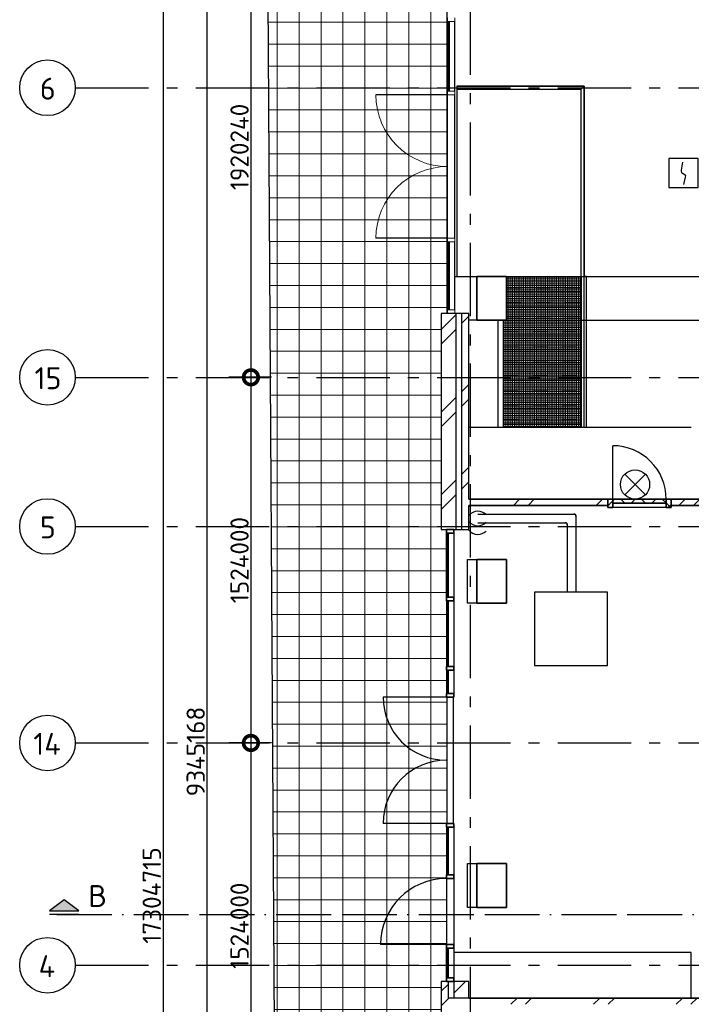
# Model space of a CAD drawing. Header units: millimetres. Extents: x -285236 to 84130, y -470 to 79511.
# Tile 61 of 192: x -47993 to -38808, y 40209 to 53674. Entities that reach past the tile are written whole.
import ezdxf
from ezdxf.enums import TextEntityAlignment as Align

# ---------------------------------------------------------------- set-up
doc = ezdxf.new("R2010")
doc.units = ezdxf.units.MM
for name, pattern in [('NLRS_stramien', [1650, 1000, -250, 150, -250]), ('NLRS_streep-kort', [400, 200, -200]), ('SW_doorsnedelijn', [1950, 750, -150, 0, -150, 750, -150])]:
    doc.linetypes.add(name, pattern=pattern)
doc.layers.add('EL6511--', color=3, linetype='Continuous')
doc.layers.add('XREF', color=254, linetype='Continuous')
doc.styles.add('ISOCPEUR', font='isocpeur.ttf', dxfattribs={"height": 300})
doc.styles.add('ISOCPEUR_1', font='isocpeur.ttf', dxfattribs={"height": 250})
doc.styles.add('STABICAD-018', font='ISOCP.SHX', dxfattribs={"height": 180})
doc.dimstyles.new('NLRS_2_5mm_mm_bol_continuous_swe', dxfattribs={"dimscale": 304.8, "dimtxt": 0.816914, "dimasz": 1.312336, "dimexe": 0.984252, "dimexo": 0.0625, "dimgap": 0.098425, "dimtad": 1, "dimdec": 0, "dimlfac": 304.8, "dimdsep": 46, "dimtxsty": 'ISOCPEUR_1', "dimblk1": 'DOTSMALL', "dimblk2": 'DOTSMALL', "dimsah": 1, "dimcen": 0.09, "dimdle": 0.984252, "dimazin": 0, "dimtfac": 1, "dimtdec": 4, "dimtix": 1, "dimtmove": 0, "dimatfit": 3, "dimfxl": 0.003229, "dimfxlon": 1, "dimtvp": 1, "dimtolj": 1, "dimtzin": 0, "dimarcsym": 2})
pattern_1 = [(45, (-29374, 17038.6), (-565.685, 565.685), []), (45, (-29174, 17038.6), (-565.685, 565.685), [])]
pattern_2 = [(45, (-29374, 17038.6), (-565.685, 565.685), []), (45, (-29174, 17038.6), (-565.685, 565.685), [])]
pattern_3 = [(360, (-29773.96, 17038.63), (3e-13, 300), [])]
pattern_4 = [(45, (-29773.96, 17038.63), (-141.4214, 141.4214), []), (135, (-29773.96, 17038.63), (-141.4214, -141.4214), [])]
pattern_5 = [(180, (-41376.59, 47562.605), (-3e-15, -25), []), (270, (-41376.59, 47562.605), (25, 2e-15), [])]

# ---------------------------------------------------------------- blocks, each defined once
blk = doc.blocks.new('_DotSmall')
at = {"color": 0, "linetype": 'ByBlock', "const_width": 0.5}
blk.add_lwpolyline([(-0.0625, 0, 1), (0.0625, 0, 1)], format="xyb", close=True, dxfattribs=at)
blk = doc.blocks.new('*D40')
at = {"layer": 'Defpoints', "color": 0, "lineweight": 100, "transparency": 16777216}
for p in [(-44531, 55083), (-44831, 48783), (-44531, 48783)]:
    blk.add_point(p, dxfattribs=at)
at = {"layer": 'XREF', "color": 0, "lineweight": -2, "transparency": 16777216}
for p, q in [((-44831, 55383), (-44831, 48483)), ((-44551, 55083), (-45131, 55083)), ((-44551, 48783), (-45131, 48783))]:
    blk.add_line(p, q, dxfattribs=at)
at = {"layer": 'XREF', "color": 0, "lineweight": -2, "transparency": 16777216, "xscale": 400, "yscale": 400, "zscale": 400}
for p, rotation in [((-44831, 55083), 90), ((-44831, 48783), 270)]:
    blk.add_blockref('_DotSmall', p, dxfattribs=dict(at, rotation=rotation))
at = {"layer": 'XREF', "color": 0, "transparency": 16777216, "insert": (-44986, 51933), "char_height": 250, "width": 850.41, "attachment_point": 5, "rotation": 90, "style": 'ISOCPEUR_1'}
blk.add_mtext('\\A1;1920240', dxfattribs=at)
blk = doc.blocks.new('*D41')
at = {"layer": 'Defpoints', "color": 0, "lineweight": 100, "transparency": 16777216}
for p in [(-44531, 48783), (-44831, 43783), (-44531, 43783)]:
    blk.add_point(p, dxfattribs=at)
at = {"layer": 'XREF', "color": 0, "lineweight": -2, "transparency": 16777216}
for p, q in [((-44831, 49083), (-44831, 43483)), ((-44551, 48783), (-45131, 48783)), ((-44551, 43783), (-45131, 43783))]:
    blk.add_line(p, q, dxfattribs=at)
at = {"layer": 'XREF', "color": 0, "lineweight": -2, "transparency": 16777216, "xscale": 400, "yscale": 400, "zscale": 400}
for p, rotation in [((-44831, 48783), 90), ((-44831, 43783), 270)]:
    blk.add_blockref('_DotSmall', p, dxfattribs=dict(at, rotation=rotation))
at = {"layer": 'XREF', "color": 0, "transparency": 16777216, "insert": (-44986, 46283), "char_height": 250, "width": 850.41, "attachment_point": 5, "rotation": 90, "style": 'ISOCPEUR_1'}
blk.add_mtext('\\A1;1524000', dxfattribs=at)
blk = doc.blocks.new('*D42')
at = {"layer": 'Defpoints', "color": 0, "lineweight": 100, "transparency": 16777216}
for p in [(-44531, 43783), (-44831, 38783), (-44531, 38783)]:
    blk.add_point(p, dxfattribs=at)
at = {"layer": 'XREF', "color": 0, "lineweight": -2, "transparency": 16777216}
for p, q in [((-44831, 44083), (-44831, 38483)), ((-44551, 43783), (-45131, 43783)), ((-44551, 38783), (-45131, 38783))]:
    blk.add_line(p, q, dxfattribs=at)
at = {"layer": 'XREF', "color": 0, "lineweight": -2, "transparency": 16777216, "xscale": 400, "yscale": 400, "zscale": 400}
for p, rotation in [((-44831, 43783), 90), ((-44831, 38783), 270)]:
    blk.add_blockref('_DotSmall', p, dxfattribs=dict(at, rotation=rotation))
at = {"layer": 'XREF', "color": 0, "transparency": 16777216, "insert": (-44986, 41283), "char_height": 250, "width": 850.41, "attachment_point": 5, "rotation": 90, "style": 'ISOCPEUR_1'}
blk.add_mtext('\\A1;1524000', dxfattribs=at)
blk = doc.blocks.new('*D114')
at = {"layer": 'Defpoints', "color": 0, "lineweight": 100, "transparency": 16777216}
for p in [(-45431, 58996), (-45131, 58996), (-45131, 28336)]:
    blk.add_point(p, dxfattribs=at)
at = {"layer": 'XREF', "color": 0, "lineweight": -2, "transparency": 16777216}
for p, q in [((-45431, 28036), (-45431, 59296)), ((-45151, 58996), (-45731, 58996)), ((-45151, 28336), (-45731, 28336))]:
    blk.add_line(p, q, dxfattribs=at)
at = {"layer": 'XREF', "color": 0, "lineweight": -2, "transparency": 16777216, "xscale": 400, "yscale": 400, "zscale": 400}
for p, rotation in [((-45431, 58996), 90), ((-45431, 28336), 270)]:
    blk.add_blockref('_DotSmall', p, dxfattribs=dict(at, rotation=rotation))
at = {"layer": 'XREF', "color": 0, "transparency": 16777216, "insert": (-45586, 43666), "char_height": 250, "width": 1063.02, "attachment_point": 5, "rotation": 90, "style": 'ISOCPEUR_1'}
blk.add_mtext('\\A1;9345168', dxfattribs=at)
blk = doc.blocks.new('*D117')
at = {"layer": 'Defpoints', "color": 0, "lineweight": 100, "transparency": 16777216}
for p in [(-45731, 70083), (-46031, 13309), (-45731, 13309)]:
    blk.add_point(p, dxfattribs=at)
at = {"layer": 'XREF', "color": 0, "lineweight": -2, "transparency": 16777216}
for p, q in [((-46031, 70383), (-46031, 13009)), ((-45751, 70083), (-46331, 70083)), ((-45751, 13309), (-46331, 13309))]:
    blk.add_line(p, q, dxfattribs=at)
at = {"layer": 'XREF', "color": 0, "lineweight": -2, "transparency": 16777216, "xscale": 400, "yscale": 400, "zscale": 400}
for p, rotation in [((-46031, 70083), 90), ((-46031, 13309), 270)]:
    blk.add_blockref('_DotSmall', p, dxfattribs=dict(at, rotation=rotation))
at = {"layer": 'XREF', "color": 0, "transparency": 16777216, "insert": (-46186, 41696), "char_height": 250, "width": 1091.75, "attachment_point": 5, "rotation": 90, "style": 'ISOCPEUR_1'}
blk.add_mtext('\\A1;17304715', dxfattribs=at)
blk = doc.blocks.new('VB653ORM')
at = {"color": 0, "linetype": 'Continuous'}
for p, q in [((-2, 2), (-2, -2)), ((2, 2), (-2, 2)), ((2, -2), (2, 2)), ((-2, -2), (2, -2))]:
    blk.add_line(p, q, dxfattribs=at)
blk.add_lwpolyline([(-0.12, 1.47), (-0.34, 0.38, 0.399092), (-0.04, -0.09, -0.403068), (0.25, -0.56), (0.02, -1.6)], format="xyb", dxfattribs=at)
at = {"color": 0, "linetype": 'Continuous', "style": 'STABICAD-018'}
for tag, p in [('CODING1', (-1.22, 12.19)), ('CODING2', (-0.95, 9.73)), ('ARTICLECODE', (0.78, 6.96)), ('FIREPROTECTION_PANEL', (0.78, 4.65)), ('FIREPROTECTION_ZONE', (0.05, 2.88)), ('FIREPROTECTION_HARDWARENUMBER', (5.42, -4.4))]:
    blk.add_attdef(tag, text='', height=1.8, dxfattribs=at).set_placement(p, align=Align.MIDDLE)
blk.add_attdef('TEXT1', (3.46, -3.38), '', height=1.8, dxfattribs=at)
blk = doc.blocks.new('VB654NVI')
at = {"color": 0, "linetype": 'Continuous'}
for p, q in [((-1.41, 1.59), (1.41, 4.41)), ((-1.41, 4.41), (1.41, 1.59))]:
    blk.add_line(p, q, dxfattribs=at)
blk.add_circle((0, 3), 2, dxfattribs=at)
at = {"color": 0, "linetype": 'Continuous', "style": 'STABICAD-018'}
for tag, p in [('ARTICLECODE', (-2.66, 12.86)), ('FIREPROTECTION_PANEL', (0, 9.85)), ('CODING', (0, 7))]:
    blk.add_attdef(tag, text='', height=1.8, dxfattribs=at).set_placement(p, align=Align.MIDDLE)

msp = doc.modelspace()

# ---------------------------------------------------------------- hatches: boundary and pattern name
at = {"layer": 'XREF', "lineweight": 9}
h = msp.add_hatch(dxfattribs=at)
h.set_pattern_fill('FP_241', color=256, style=0, pattern_type=2)
h.set_pattern_definition([(359.99986, (-29774.88, 17038.62), (3e-06, 300), []), (90, (-29774.88, 17038.62), (-299.939, 0.0007), [])])
h.paths.add_polyline_path([(-44487.2128, 36209.7464), (-42183.0601, 58695.8476), (-42243.5363, 58695.8476), (-42243.5363, 58869.84), (-44600.2093, 55200.7279), (-44498.8791, 38170.4671)])
h.paths.add_polyline_path([(-42162.6016, 58995.8476), (-42152.3191, 58995.8476), (-42150.3673, 59014.8952)])
h = msp.add_hatch(dxfattribs=at)
h.set_pattern_fill('FP_246', color=256, style=0, pattern_type=2)
h.set_pattern_definition([(0, (-29775.35, 17038.63), (0, 300), []), (90, (-29775.35, 17038.63), (-299.931, 2e-14), [])])
h.paths.add_polyline_path([(-42243.5363, 28649.7766), (-42243.5363, 28715.8476), (-42157.8265, 28715.8476), (-42157.8265, 37715.8476), (-42230.3673, 37715.8476), (-42230.3673, 40522.1537), (-42157.8265, 40522.1537), (-42157.8265, 42682.6918), (-42150.3673, 42682.6918), (-42150.3673, 44410.3898), (-42157.8265, 44410.3898), (-42157.8265, 46702.2959), (-42230.3673, 46702.2959), (-42230.3673, 49656.9119), (-42150.3673, 49656.9119), (-42150.3673, 58695.8476), (-42183.0601, 58695.8476), (-44487.2128, 36209.7464), (-42263.1451, 28715.8476)])
h.paths.add_polyline_path([(-42152.3191, 58995.8476), (-42150.3673, 58995.8476), (-42150.3673, 59014.8952)])
h = msp.add_hatch(dxfattribs=at)
h.set_pattern_fill('FP_335', color=256, angle=-90, style=0, pattern_type=2)
h.set_pattern_definition([(360, (-29773.96, 17038.63), (6e-13, 300), [])])
h.paths.add_polyline_path([(-42128.4446, 52694.4042), (-42115.9446, 52694.4042), (-42115.9446, 53648.7307), (-42128.4446, 53648.7307), (-42128.4446, 52763.8742)])
h = msp.add_hatch(dxfattribs=at)
h.set_pattern_fill('FP_336', color=256, angle=-90, style=0, pattern_type=2)
h.set_pattern_definition([(360, (-29773.96, 17038.63), (6e-13, 300), [])])
h.paths.add_polyline_path([(-42115.9446, 49706.9119), (-42115.9446, 50635.7509), (-42128.4446, 50635.7509), (-42128.4446, 49706.9119)])
h = msp.add_hatch(dxfattribs=at)
h.set_pattern_fill('FP_330', color=256, style=0, pattern_type=2)
h.set_pattern_definition(pattern_5)
h.paths.add_polyline_path([(-41337.6426, 49962.6047), (-40318.0913, 49962.6047), (-40318.0913, 50162.6047), (-41337.6426, 50162.6047)])
h = msp.add_hatch(dxfattribs=at)
h.set_pattern_fill('FP_330', color=256, style=0, pattern_type=2)
h.set_pattern_definition(pattern_5)
h.paths.add_polyline_path([(-40318.0913, 49762.6047), (-40318.0913, 49962.6047), (-41337.6426, 49962.6047), (-41337.6426, 49762.6047), (-40618.1795, 49762.6047)])
h = msp.add_hatch(dxfattribs=at)
h.set_pattern_fill('FP_330', color=256, style=0, pattern_type=2)
h.set_pattern_definition(pattern_5)
h.paths.add_polyline_path([(-41035.6667, 49562.6047), (-40318.0913, 49562.6047), (-40318.0913, 49762.6047), (-41337.6426, 49762.6047), (-41337.6426, 49562.6047)])
h = msp.add_hatch(dxfattribs=at)
h.set_pattern_fill('FP_6', color=256, angle=45, style=0, pattern_type=2)
h.set_pattern_definition(pattern_2)
h.paths.add_polyline_path([(-42150.3673, 46702.2959), (-42030.3673, 46702.2959), (-42030.3673, 49656.9119), (-42230.3673, 49656.9119), (-42230.3673, 46702.2959)])
h = msp.add_hatch(dxfattribs=at)
h.set_pattern_fill('FP_6', color=256, angle=45, style=0, pattern_type=2)
h.set_pattern_definition(pattern_2)
h.paths.add_polyline_path([(-41914.6377, 46702.2959), (-41850.3673, 46702.2959), (-41850.3673, 49656.9119), (-41950.3673, 49656.9119), (-41950.3673, 46702.2959)])
h = msp.add_hatch(dxfattribs=at)
h.set_pattern_fill('FP_330', color=256, style=0, pattern_type=2)
h.set_pattern_definition(pattern_5)
h.paths.add_polyline_path([(-40318.0913, 49362.6047), (-40318.0913, 49562.6047), (-41376.5913, 49562.6047), (-41376.5913, 49362.6047), (-40618.1795, 49362.6047)])
h = msp.add_hatch(dxfattribs=at)
h.set_pattern_fill('FP_330', color=256, style=0, pattern_type=2)
h.set_pattern_definition(pattern_5)
h.paths.add_polyline_path([(-40618.1795, 49162.6047), (-40318.0913, 49162.6047), (-40318.0913, 49362.6047), (-41376.5913, 49362.6047), (-41376.5913, 49162.6047), (-41035.6667, 49162.6047)])
h = msp.add_hatch(dxfattribs=at)
h.set_pattern_fill('FP_330', color=256, style=0, pattern_type=2)
h.set_pattern_definition(pattern_5)
h.paths.add_polyline_path([(-41035.6667, 48962.6047), (-40318.0913, 48962.6047), (-40318.0913, 49162.6047), (-41376.5913, 49162.6047), (-41376.5913, 48962.6047), (-41337.6426, 48962.6047)])
h = msp.add_hatch(dxfattribs=at)
h.set_pattern_fill('FP_330', color=256, style=0, pattern_type=2)
h.set_pattern_definition(pattern_5)
h.paths.add_polyline_path([(-40318.0913, 48762.6047), (-40318.0913, 48962.6047), (-41376.5913, 48962.6047), (-41376.5913, 48762.6047), (-40618.1795, 48762.6047)])
h = msp.add_hatch(dxfattribs=at)
h.set_pattern_fill('FP_330', color=256, style=0, pattern_type=2)
h.set_pattern_definition(pattern_5)
h.paths.add_polyline_path([(-41035.6667, 48562.6047), (-40318.0913, 48562.6047), (-40318.0913, 48762.6047), (-41376.5913, 48762.6047), (-41376.5913, 48562.6047)])
h = msp.add_hatch(dxfattribs=at)
h.set_pattern_fill('FP_330', color=256, style=0, pattern_type=2)
h.set_pattern_definition(pattern_5)
h.paths.add_polyline_path([(-40618.1795, 48362.6047), (-40318.0913, 48362.6047), (-40318.0913, 48562.6047), (-41376.5913, 48562.6047), (-41376.5913, 48362.6047), (-41035.6667, 48362.6047)])
h = msp.add_hatch(dxfattribs=at)
h.set_pattern_fill('FP_330', color=256, style=0, pattern_type=2)
h.set_pattern_definition(pattern_5)
h.paths.add_polyline_path([(-40618.1795, 48162.6047), (-40318.0913, 48162.6047), (-40318.0913, 48362.6047), (-41376.5913, 48362.6047), (-41376.5913, 48162.6047), (-41035.6667, 48162.6047)])
h = msp.add_hatch(dxfattribs=at)
h.set_pattern_fill('FP_330', color=256, style=0, pattern_type=2)
h.set_pattern_definition(pattern_5)
h.paths.add_polyline_path([(-41035.6667, 48096.4886), (-40318.0913, 48096.4886), (-40318.0913, 48162.6047), (-41376.5913, 48162.6047), (-41376.5913, 48096.4886)])
h = msp.add_hatch(dxfattribs=at)
h.set_pattern_fill('FP_7', color=256, angle=45, style=0, pattern_type=2)
h.set_pattern_definition(pattern_1)
h.paths.add_polyline_path([(-38853.7327, 47032.1274), (-34558.3636, 47032.1274), (-34558.3636, 47117.1274), (-39085.3673, 47117.1274), (-39085.3673, 47032.1274), (-38948.2307, 47032.1274)])
h.paths.add_polyline_path([(-41035.6667, 47032.1274), (-39950.3673, 47032.1274), (-39950.3673, 47117.1274), (-41850.3673, 47117.1274), (-41850.3673, 47032.1274), (-41625.2724, 47032.1274)])
h = msp.add_hatch(dxfattribs=at)
h.set_pattern_fill('FP_329', color=256, angle=180, style=0, pattern_type=2)
h.set_pattern_definition(pattern_4)
h.paths.add_polyline_path([(-39085.3673, 47003.1274), (-39085.3673, 47117.1274), (-39152.3673, 47117.1274), (-39152.3673, 47003.1274)])
h.paths.add_polyline_path([(-39883.3673, 47003.1274), (-39883.3673, 47117.1274), (-39950.3673, 47117.1274), (-39950.3673, 47003.1274)])
h = msp.add_hatch(dxfattribs=at)
h.set_pattern_fill('FP_329', color=256, angle=180, style=0, pattern_type=2)
h.set_pattern_definition(pattern_4)
h.paths.add_polyline_path([(-39152.3673, 47063.1274), (-39152.3673, 47117.1274), (-39883.3673, 47117.1274), (-39883.3673, 47063.1274), (-39365.7179, 47063.1274)])
h = msp.add_hatch(dxfattribs=at)
h.set_pattern_fill('FP_237', color=256, angle=90, style=0, pattern_type=2)
h.set_pattern_definition(pattern_3)
h.paths.add_polyline_path([(-42132.8765, 45777.2959), (-42132.8765, 46652.2959), (-42145.3765, 46652.2959), (-42145.3765, 45777.2959)])
h = msp.add_hatch(dxfattribs=at)
h.set_pattern_fill('FP_235', color=256, angle=90, style=0, pattern_type=2)
h.set_pattern_definition([(360, (-29773.96, 17038.63), (3e-13, 300), [])])
h.paths.add_polyline_path([(-42145.3765, 44827.2959), (-42132.8765, 44827.2959), (-42132.8765, 45727.2959), (-42145.3765, 45727.2959), (-42145.3765, 45692.6047)])
h = msp.add_hatch(dxfattribs=at)
h.set_pattern_fill('FP_238', color=256, angle=90, style=0, pattern_type=2)
h.set_pattern_definition(pattern_3)
h.paths.add_polyline_path([(-42132.8765, 44460.3898), (-42132.8765, 44777.2959), (-42145.3765, 44777.2959), (-42145.3765, 44460.3898)])
h = msp.add_hatch(dxfattribs=at)
h.set_pattern_fill('FP_234', color=256, angle=90, style=0, pattern_type=2)
h.set_pattern_definition(pattern_3)
h.paths.add_polyline_path([(-42132.8765, 41977.2959), (-42132.8765, 42632.6918), (-42145.3765, 42632.6918), (-42145.3765, 41977.2959)])
at = {"layer": 'XREF'}
msp.add_hatch(color=256, dxfattribs=at).paths.add_polyline_path([(-47183.8847, 41486.7758), (-47583.8847, 41486.7758), (-47383.8847, 41636.7758)])
at = {"layer": 'XREF', "lineweight": 9}
h = msp.add_hatch(dxfattribs=at)
h.set_pattern_fill('FP_236', color=256, angle=90, style=0, pattern_type=2)
h.set_pattern_definition([(360, (-29773.96, 17038.63), (3e-13, 300), [])])
h.paths.add_polyline_path([(-42132.8765, 40572.1537), (-42132.8765, 40977.2959), (-42145.3765, 40977.2959), (-42145.3765, 40572.1537)])
h = msp.add_hatch(dxfattribs=at)
h.set_pattern_fill('FP_6', color=256, angle=45, style=0, pattern_type=2)
h.set_pattern_definition(pattern_1)
h.paths.add_polyline_path([(-42130.3673, 37715.8476), (-42130.3673, 40522.1537), (-42230.3673, 40522.1537), (-42230.3673, 37715.8476), (-42150.3673, 37715.8476)])
h = msp.add_hatch(dxfattribs=at)
h.set_pattern_fill('FP_6', color=256, angle=45, style=0, pattern_type=2)
h.set_pattern_definition(pattern_1)
h.paths.add_polyline_path([(-41850.3673, 37715.8476), (-41850.3673, 40208.5731), (-42050.3673, 40208.5731), (-42050.3673, 37715.8476)])
h.paths.add_polyline_path([(-41850.3673, 40293.5731), (-41850.3673, 40522.1537), (-42050.3673, 40522.1537), (-42050.3673, 40293.5731)])
h = msp.add_hatch(dxfattribs=at)
h.set_pattern_fill('FP_7', color=256, angle=45, style=0, pattern_type=2)
h.set_pattern_definition(pattern_1)
h.paths.add_polyline_path([(-42065.1682, 40208.5731), (-34643.3636, 40208.5731), (-34643.3636, 40293.5731), (-42130.3673, 40293.5731), (-42130.3673, 40208.5731)])

# ---------------------------------------------------------------- linework, layer by layer
at = {"layer": 'XREF', "linetype": 'NLRS_stramien'}
for p, q in [((-41829.2732, 8370.0218), (-41829.2732, 77962.7572)), ((-47232.6128, 52742.6047), (64223.889, 52742.6047)), ((-47232.6128, 48782.6047), (64223.889, 48782.6047)), ((-47232.6128, 46742.6047), (64223.889, 46742.6047)), ((-47232.6128, 43782.6047), (64223.889, 43782.6047)), ((-47232.6128, 40742.6047), (64223.889, 40742.6047))]:
    msp.add_line(p, q, dxfattribs=at)
at = {"layer": 'XREF'}
for p, q in [((-42150.3673, 58695.8476), (-42150.3673, 49656.9119)), ((-44487.2128, 36209.7464), (-44600.2093, 55200.7279)), ((-42140.8946, 52694.4042), (-42140.8946, 53648.7307)), ((-42040.8946, 52694.4042), (-42040.8946, 53648.7307)), ((-40275.6913, 52763.8047), (-42015.8946, 52763.8047)), ((-42015.8946, 52763.8047), (-42015.8946, 52721.4047)), ((-42015.8946, 52763.8047), (-40275.6913, 52763.8047)), ((-42015.8946, 52721.4047), (-40318.0913, 52721.4047)), ((-42015.8946, 52721.4047), (-40318.0913, 52721.4047)), ((-40318.0913, 52721.4047), (-40318.0913, 50162.6047)), ((-40318.0913, 52721.4047), (-40318.0913, 50162.6047)), ((-40275.6913, 50162.6047), (-40275.6913, 52763.8047)), ((-40275.6913, 52763.8047), (-40275.6913, 50162.6047)), ((-42141.6946, 52644.4042), (-43121.0213, 52644.4042)), ((-42140.8946, 51665.0777), (-42140.8946, 52644.4042)), ((-42040.8946, 51665.0777), (-42040.8946, 52644.4042)), ((-42140.8946, 50685.7509), (-42140.8946, 51665.0777)), ((-42040.8946, 50685.7509), (-42040.8946, 51665.0777)), ((-42141.6946, 50685.7509), (-43121.0213, 50685.7509)), ((-42140.8946, 49706.9119), (-42140.8946, 50635.7509)), ((-42040.8946, 49706.9119), (-42040.8946, 50635.7509)), ((-42150.3673, 50162.6047), (-42140.8946, 50162.6047)), ((-42040.8946, 50162.6047), (-42015.8946, 50162.6047)), ((-41870.4035, 50162.6047), (-41739.1705, 50162.6047)), ((-41350.3673, 50162.6047), (-29582.1304, 50162.6047)), ((-41337.6426, 50162.6047), (-40318.0913, 50162.6047)), ((-40318.0913, 49962.6047), (-40318.0913, 50162.6047)), ((-40318.0913, 50162.6047), (-40311.882, 50162.6047)), ((-40313.8913, 50162.6047), (-40313.8913, 48096.4886)), ((-40313.8913, 48096.4886), (-40313.8913, 50162.6047)), ((-40243.0913, 50162.6047), (-40271.4913, 50162.6047)), ((-40271.4913, 48096.4886), (-40271.4913, 50162.6047)), ((-40271.4913, 48096.4886), (-40271.4913, 50162.6047)), ((-40243.0913, 48096.4886), (-40243.0913, 50162.6047)), ((-41337.6426, 49962.6047), (-40318.0913, 49962.6047)), ((-40318.0913, 49762.6047), (-40318.0913, 49962.6047)), ((-41337.6426, 49762.6047), (-40318.0913, 49762.6047)), ((-40318.0913, 49562.6047), (-40318.0913, 49762.6047)), ((-41850.3673, 49656.9119), (-42230.3673, 49656.9119)), ((-42230.3673, 49656.9119), (-42230.3673, 46702.2959)), ((-41850.3673, 47117.1274), (-41850.3673, 49656.9119)), ((-41739.1705, 49562.6047), (-41850.3673, 49562.6047)), ((-41451.5913, 48096.4886), (-41451.5913, 49562.6047)), ((-41376.5913, 49362.6047), (-41376.5913, 49562.6047)), ((-41350.3673, 49562.6047), (-29552.1304, 49562.6047)), ((-41337.6426, 49562.6047), (-40318.0913, 49562.6047)), ((-40318.0913, 49362.6047), (-40318.0913, 49562.6047)), ((-41376.5913, 49162.6047), (-41376.5913, 49362.6047)), ((-41376.5913, 49362.6047), (-40318.0913, 49362.6047)), ((-40318.0913, 49162.6047), (-40318.0913, 49362.6047)), ((-41376.5913, 48962.6047), (-41376.5913, 49162.6047)), ((-41376.5913, 49162.6047), (-40318.0913, 49162.6047)), ((-40318.0913, 48962.6047), (-40318.0913, 49162.6047)), ((-41376.5913, 48762.6047), (-41376.5913, 48962.6047)), ((-41376.5913, 48962.6047), (-40318.0913, 48962.6047)), ((-40318.0913, 48762.6047), (-40318.0913, 48962.6047)), ((-41376.5913, 48562.6047), (-41376.5913, 48762.6047)), ((-41376.5913, 48762.6047), (-40318.0913, 48762.6047)), ((-40318.0913, 48562.6047), (-40318.0913, 48762.6047)), ((-41376.5913, 48362.6047), (-41376.5913, 48562.6047)), ((-41376.5913, 48562.6047), (-40318.0913, 48562.6047)), ((-40318.0913, 48362.6047), (-40318.0913, 48562.6047)), ((-41376.5913, 48162.6047), (-41376.5913, 48362.6047)), ((-41376.5913, 48362.6047), (-40318.0913, 48362.6047)), ((-40318.0913, 48162.6047), (-40318.0913, 48362.6047)), ((-38808.3636, 48096.4886), (-41850.3673, 48096.4886)), ((-41376.5913, 48096.4886), (-41376.5913, 48162.6047)), ((-41376.5913, 48162.6047), (-40318.0913, 48162.6047)), ((-40318.0913, 48096.4886), (-40318.0913, 48162.6047)), ((-39883.3673, 47117.1274), (-39883.3673, 47848.1274)), ((-41850.3673, 46702.2959), (-41850.3673, 47032.1274)), ((-39152.3673, 47003.1274), (-39883.3673, 47003.1274)), ((-41727.1549, 46912.6525), (-41568.4049, 46912.6525)), ((-41709.6924, 46912.6525), (-40403.6298, 46912.6525)), ((-40403.6298, 46903.7625), (-40403.6298, 46921.5425)), ((-40395.0573, 46895.19), (-40377.2773, 46895.19)), ((-40386.1673, 46895.19), (-40386.1673, 45842.6047)), ((-41727.1549, 46792.6525), (-41568.4049, 46792.6525)), ((-41709.6924, 46792.6525), (-40523.6298, 46792.6525)), ((-40523.6298, 46783.7625), (-40523.6298, 46801.5425)), ((-40515.0573, 46775.19), (-40497.2773, 46775.19)), ((-40506.1673, 46775.19), (-40506.1673, 45842.6047)), ((-42230.3673, 46702.2959), (-41850.3673, 46702.2959)), ((-42157.8265, 45777.2959), (-42157.8265, 46652.2959)), ((-42057.8265, 46652.2959), (-42057.8265, 45777.2959)), ((-41870.6412, 46292.6047), (-41739.1705, 46292.6047)), ((-41870.4035, 45692.6047), (-41870.4035, 46292.6047)), ((-39952.6376, 45842.6047), (-40952.6376, 45842.6047)), ((-40952.6376, 45842.6047), (-40952.6376, 44842.6047)), ((-39952.6376, 44842.6047), (-39952.6376, 45842.6047)), ((-42157.8265, 45727.2959), (-42157.8265, 44827.2959)), ((-42057.8265, 45727.2959), (-42057.8265, 44827.2959)), ((-41739.1705, 45692.6047), (-41870.4035, 45692.6047)), ((-40952.6376, 44842.6047), (-39952.6376, 44842.6047)), ((-42157.8265, 44777.2959), (-42157.8265, 44460.3898)), ((-42057.8265, 44777.2959), (-42057.8265, 44460.3898)), ((-42158.6265, 44410.3898), (-43022.4755, 44410.3898)), ((-42150.3673, 44410.3898), (-42150.3673, 42682.6918)), ((-42065.1682, 44410.3898), (-42065.1682, 42682.6918)), ((-42158.6265, 42682.6918), (-43022.4755, 42682.6918)), ((-42157.8265, 42632.6918), (-42157.8265, 41977.2959)), ((-42057.8265, 42632.6918), (-42057.8265, 41977.2959)), ((-41870.4035, 41532.6047), (-41870.4035, 42132.6047)), ((-41870.4035, 42132.6047), (-41739.1705, 42132.6047)), ((-42157.8265, 41927.2959), (-42157.8265, 41027.2959)), ((-42057.8265, 41927.2959), (-42057.8265, 41027.2959)), ((-47383.8847, 41636.7758), (-47583.8847, 41486.7758)), ((-47183.8847, 41486.7758), (-47383.8847, 41636.7758)), ((-47583.8847, 41486.7758), (-47183.8847, 41486.7758)), ((-41739.1705, 41532.6047), (-41870.4035, 41532.6047)), ((-47183.8847, 41436.7758), (-47583.8847, 41436.7758)), ((-42158.6265, 41027.2959), (-43058.6265, 41027.2959)), ((-42157.8265, 40572.1537), (-42157.8265, 40977.2959)), ((-42057.8265, 40977.2959), (-42057.8265, 40572.1537)), ((-42230.3673, 40522.1537), (-42230.3673, 37715.8476)), ((-41850.3673, 40522.1537), (-42230.3673, 40522.1537)), ((-41850.3673, 40293.5731), (-41850.3673, 40522.1537))]:
    msp.add_line(p, q, dxfattribs=at)
at = {"layer": 'XREF', "lineweight": 18, "extrusion": (0, 0, -1)}
for p, q in [((-42140.8946, 53698.7307), (-42140.8946, 53648.7307)), ((-42140.8946, 53648.7307), (-42040.8946, 53648.7307)), ((-42040.8946, 53648.7307), (-42040.8946, 53698.7307)), ((-42140.8946, 52694.4042), (-42140.8946, 52644.4042)), ((-42040.8946, 52694.4042), (-42140.8946, 52694.4042)), ((-42040.8946, 52644.4042), (-42040.8946, 52694.4042)), ((-42140.8946, 52644.4042), (-42040.8946, 52644.4042)), ((-42140.8946, 50685.7509), (-42140.8946, 50635.7509)), ((-42040.8946, 50685.7509), (-42140.8946, 50685.7509)), ((-42140.8946, 50635.7509), (-42040.8946, 50635.7509)), ((-42040.8946, 50635.7509), (-42040.8946, 50685.7509)), ((-42140.8946, 49706.9119), (-42140.8946, 49656.9119)), ((-42040.8946, 49706.9119), (-42140.8946, 49706.9119)), ((-42040.8946, 49656.9119), (-42040.8946, 49706.9119)), ((-42140.8946, 49656.9119), (-42040.8946, 49656.9119))]:
    msp.add_line(p, q, dxfattribs=at)
at = {"layer": 'XREF', "lineweight": 18}
for p, q in [((-42128.4446, 53648.7307), (-42128.4446, 52694.4042)), ((-42115.9446, 53648.7307), (-42128.4446, 53648.7307)), ((-42115.9446, 52694.4042), (-42115.9446, 53648.7307)), ((-42128.4446, 52694.4042), (-42115.9446, 52694.4042)), ((-42128.4446, 50635.7509), (-42128.4446, 49706.9119)), ((-42115.9446, 50635.7509), (-42128.4446, 50635.7509)), ((-42115.9446, 49706.9119), (-42115.9446, 50635.7509)), ((-42128.4446, 49706.9119), (-42115.9446, 49706.9119))]:
    msp.add_line(p, q, dxfattribs=at)
at = {"layer": 'XREF', "lineweight": 25}
for p, q in [((-42015.8946, 52721.4047), (-42015.8946, 50162.6047)), ((-42015.8946, 50162.6047), (-41870.6412, 50162.6047)), ((-41337.6426, 50162.6047), (-40318.0913, 50162.6047)), ((-42030.3673, 49656.9119), (-42030.3673, 46702.2959)), ((-41950.3673, 49656.9119), (-41950.3673, 46702.2959)), ((-38808.3636, 40916.2031), (-42057.8265, 40916.2031)), ((-38808.3636, 40293.5731), (-38808.3636, 40916.2031)), ((-42130.3673, 40293.5731), (-42130.3673, 40522.1537)), ((-42050.3673, 40293.5731), (-42050.3673, 40522.1537)), ((-41850.3673, 40293.5731), (-42130.3673, 40293.5731))]:
    msp.add_line(p, q, dxfattribs=at)
at = {"layer": 'XREF', "lineweight": 35}
for p, q in [((-41337.6426, 50162.6047), (-41739.1705, 50162.6047)), ((-41739.1705, 50162.6047), (-41739.1705, 49562.6047)), ((-41337.6426, 49562.6047), (-41337.6426, 50162.6047)), ((-41739.1705, 49562.6047), (-41337.6426, 49562.6047)), ((-39950.3673, 47117.1274), (-41850.3673, 47117.1274)), ((-41850.3673, 47032.1274), (-39950.3673, 47032.1274)), ((-39950.3673, 47032.1274), (-39950.3673, 47117.1274)), ((-39950.3673, 47117.1274), (-39883.3673, 47117.1274)), ((-39950.3673, 47003.1274), (-39950.3673, 47117.1274)), ((-39883.3673, 47003.1274), (-39950.3673, 47003.1274)), ((-39883.3673, 47117.1274), (-39883.3673, 47003.1274)), ((-39883.3673, 47063.1274), (-39883.3673, 47117.1274)), ((-39883.3673, 47117.1274), (-39152.3673, 47117.1274)), ((-39152.3673, 47063.1274), (-39883.3673, 47063.1274)), ((-39152.3673, 47117.1274), (-39085.3673, 47117.1274)), ((-39152.3673, 47003.1274), (-39152.3673, 47117.1274)), ((-39152.3673, 47117.1274), (-39152.3673, 47063.1274)), ((-39085.3673, 47003.1274), (-39152.3673, 47003.1274)), ((-34558.3636, 47117.1274), (-39085.3673, 47117.1274)), ((-39085.3673, 47117.1274), (-39085.3673, 47032.1274)), ((-39085.3673, 47117.1274), (-39085.3673, 47003.1274)), ((-39085.3673, 47032.1274), (-34643.3636, 47032.1274)), ((-42132.8765, 46652.2959), (-42145.3765, 46652.2959)), ((-42145.3765, 46652.2959), (-42145.3765, 45777.2959)), ((-42132.8765, 45777.2959), (-42132.8765, 46652.2959)), ((-41337.6426, 46292.6047), (-41739.1705, 46292.6047)), ((-41739.1705, 46292.6047), (-41739.1705, 45692.6047)), ((-41337.6426, 45692.6047), (-41337.6426, 46292.6047)), ((-42145.3765, 45777.2959), (-42132.8765, 45777.2959)), ((-42132.8765, 45727.2959), (-42145.3765, 45727.2959)), ((-42145.3765, 45727.2959), (-42145.3765, 44827.2959)), ((-42132.8765, 44827.2959), (-42132.8765, 45727.2959)), ((-41739.1705, 45692.6047), (-41337.6426, 45692.6047)), ((-42145.3765, 44827.2959), (-42132.8765, 44827.2959)), ((-42132.8765, 44777.2959), (-42145.3765, 44777.2959)), ((-42145.3765, 44777.2959), (-42145.3765, 44460.3898)), ((-42132.8765, 44460.3898), (-42132.8765, 44777.2959)), ((-42145.3765, 44460.3898), (-42132.8765, 44460.3898)), ((-42132.8765, 42632.6918), (-42145.3765, 42632.6918)), ((-42145.3765, 42632.6918), (-42145.3765, 41977.2959)), ((-42132.8765, 41977.2959), (-42132.8765, 42632.6918)), ((-41337.6426, 42132.6047), (-41739.1705, 42132.6047)), ((-41739.1705, 42132.6047), (-41739.1705, 41532.6047)), ((-41337.6426, 41532.6047), (-41337.6426, 42132.6047)), ((-42145.3765, 41977.2959), (-42132.8765, 41977.2959)), ((-41739.1705, 41532.6047), (-41337.6426, 41532.6047)), ((-42132.8765, 40977.2959), (-42145.3765, 40977.2959)), ((-42145.3765, 40977.2959), (-42145.3765, 40572.1537)), ((-42132.8765, 40572.1537), (-42132.8765, 40977.2959)), ((-42057.8265, 40572.1537), (-42157.8265, 40572.1537)), ((-42157.8265, 40572.1537), (-42157.8265, 40522.1537)), ((-42145.3765, 40572.1537), (-42132.8765, 40572.1537)), ((-42057.8265, 40522.1537), (-42057.8265, 40572.1537)), ((-42157.8265, 40522.1537), (-42057.8265, 40522.1537)), ((-34643.3636, 40293.5731), (-41850.3673, 40293.5731))]:
    msp.add_line(p, q, dxfattribs=at)
at = {"layer": 'XREF', "linetype": 'NLRS_streep-kort'}
for p, q in [((-41337.6426, 50012.6047), (-40318.0913, 50012.6047)), ((-41337.6426, 49812.6047), (-40318.0913, 49812.6047)), ((-41337.6426, 49612.6047), (-40318.0913, 49612.6047)), ((-41376.5913, 49412.6047), (-40318.0913, 49412.6047)), ((-41376.5913, 49212.6047), (-40318.0913, 49212.6047)), ((-41376.5913, 49012.6047), (-40318.0913, 49012.6047)), ((-41376.5913, 48812.6047), (-40318.0913, 48812.6047)), ((-41376.5913, 48612.6047), (-40318.0913, 48612.6047)), ((-41376.5913, 48412.6047), (-40318.0913, 48412.6047)), ((-41376.5913, 48212.6047), (-40318.0913, 48212.6047))]:
    msp.add_line(p, q, dxfattribs=at)
at = {"layer": 'XREF', "lineweight": 35, "extrusion": (0, 0, -1)}
for p, q in [((-42057.8265, 46702.2959), (-42157.8265, 46702.2959)), ((-42157.8265, 46702.2959), (-42157.8265, 46652.2959)), ((-42157.8265, 46652.2959), (-42057.8265, 46652.2959)), ((-42057.8265, 46652.2959), (-42057.8265, 46702.2959)), ((-42057.8265, 45777.2959), (-42157.8265, 45777.2959)), ((-42157.8265, 45777.2959), (-42157.8265, 45727.2959)), ((-42157.8265, 45727.2959), (-42057.8265, 45727.2959)), ((-42057.8265, 45727.2959), (-42057.8265, 45777.2959)), ((-42057.8265, 44827.2959), (-42157.8265, 44827.2959)), ((-42157.8265, 44827.2959), (-42157.8265, 44777.2959)), ((-42157.8265, 44777.2959), (-42057.8265, 44777.2959)), ((-42057.8265, 44777.2959), (-42057.8265, 44827.2959)), ((-42057.8265, 44460.3898), (-42157.8265, 44460.3898)), ((-42157.8265, 44460.3898), (-42157.8265, 44410.3898)), ((-42057.8265, 44410.3898), (-42057.8265, 44460.3898)), ((-42157.8265, 44410.3898), (-42057.8265, 44410.3898)), ((-42057.8265, 42682.6918), (-42157.8265, 42682.6918)), ((-42157.8265, 42682.6918), (-42157.8265, 42632.6918)), ((-42157.8265, 42632.6918), (-42057.8265, 42632.6918)), ((-42057.8265, 42632.6918), (-42057.8265, 42682.6918)), ((-42057.8265, 41977.2959), (-42157.8265, 41977.2959)), ((-42157.8265, 41977.2959), (-42157.8265, 41927.2959)), ((-42157.8265, 41927.2959), (-42057.8265, 41927.2959)), ((-42057.8265, 41927.2959), (-42057.8265, 41977.2959)), ((-42057.8265, 41027.2959), (-42157.8265, 41027.2959)), ((-42157.8265, 41027.2959), (-42157.8265, 40977.2959)), ((-42157.8265, 40977.2959), (-42057.8265, 40977.2959)), ((-42057.8265, 40977.2959), (-42057.8265, 41027.2959))]:
    msp.add_line(p, q, dxfattribs=at)
at = {"layer": 'XREF', "flags": 128}
msp.add_lwpolyline([(-40311.0511, 50162.6047), (-40307.682, 50162.6047), (-40303.2913, 50162.6047), (-40298.1783, 50162.6047), (-40292.6913, 50162.6047), (-40287.2044, 50162.6047), (-40282.0913, 50162.6047), (-40277.7007, 50162.6047), (-40274.3316, 50162.6047), (-40272.2137, 50162.6047), (-40271.4913, 50162.6047)], dxfattribs=at)
at = {"layer": 'XREF'}
for centre in [(-47612.6128, 52742.6047), (-47612.6128, 48782.6047), (-47612.6128, 46742.6047), (-47612.6128, 43782.6047), (-47612.6128, 40742.6047)]:
    msp.add_circle(centre, 380, dxfattribs=at)
at = {"layer": 'XREF', "lineweight": 9}
for centre, start, end in [((-42141.6946, 52644.4042), 180, 270), ((-42141.6946, 50685.7509), 90, 180)]:
    msp.add_arc(centre, 979.3267, start, end, dxfattribs=at)
at = {"layer": 'XREF'}
for centre, radius, start, end in [((-39883.3673, 47117.1274), 731, 0, 90), ((-41727.1549, 46912.6525), 158.75, 130.59040862, 141.32509779), ((-41727.1549, 46912.6525), 158.75, 45, 49.2938105), ((-41727.1549, 46792.6525), 158.75, 90, 141.32509779), ((-41727.1549, 46792.6525), 158.75, 45, 90), ((-40403.6298, 46895.19), 17.4625, 0, 90), ((-41727.1549, 46912.6525), 158.75, 218.67490221, 270), ((-41727.1549, 46912.6525), 158.75, 270, 315), ((-40523.6298, 46775.19), 17.4625, 0, 90), ((-41727.1549, 46792.6525), 158.75, 214.79834965, 270), ((-41727.1549, 46792.6525), 158.75, 270, 315), ((-42158.6265, 44410.3898), 863.849, 180, 270), ((-42158.6265, 42682.6918), 863.849, 90, 180), ((-42158.6265, 41027.2959), 900, 90, 180)]:
    msp.add_arc(centre, radius, start, end, dxfattribs=at)
msp.add_open_spline([(-40275.6913, 52763.8047), (-40275.6996, 52763.8047), (-40276.053, 52763.4391), (-40277.253, 52762.2469), (-40278.4784, 52761.0169), (-40279.7657, 52759.7294), (-40280.9483, 52758.5551), (-40282.2024, 52757.2897), (-40283.5984, 52755.8958), (-40285.1133, 52754.3912), (-40286.2835, 52753.2122), (-40287.5008, 52751.9879), (-40288.7736, 52750.7234), (-40290.0809, 52749.4241), (-40291.4004, 52748.0956), (-40292.744, 52746.7435), (-40294.1225, 52745.3738), (-40295.5128, 52743.9922), (-40296.8913, 52742.6047), (-40298.2699, 52741.2171), (-40299.6602, 52739.8355), (-40301.0387, 52738.4658), (-40302.3823, 52737.1138), (-40303.7018, 52735.7853), (-40305.0091, 52734.486), (-40306.2819, 52733.2215), (-40307.4992, 52731.9971), (-40308.6694, 52730.8182), (-40310.1843, 52729.3136), (-40311.5803, 52727.9196), (-40312.8344, 52726.6543), (-40314.017, 52725.48), (-40315.3043, 52724.1924), (-40316.5297, 52722.9625), (-40317.7297, 52721.7703), (-40318.0831, 52721.4047), (-40318.0913, 52721.4047)], degree=3, knots=[-1, -1, -1, -1, -0.9166666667, -0.875, -0.8333333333, -0.7916666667, -0.7708333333, -0.75, -0.7083333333, -0.6875, -0.6666666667, -0.6458333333, -0.625, -0.6041666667, -0.5833333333, -0.5625, -0.5416666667, -0.5208333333, -0.5, -0.4791666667, -0.4583333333, -0.4375, -0.4166666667, -0.3958333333, -0.375, -0.3541666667, -0.3333333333, -0.3125, -0.2916666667, -0.25, -0.2291666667, -0.2083333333, -0.1666666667, -0.125, -0.0833333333, 0, 0, 0, 0], dxfattribs=at)

# ---------------------------------------------------------------- block references
at = {"layer": 'EL6511--', "linetype": 'Continuous', "lineweight": 100}
ref = msp.add_blockref('VB653ORM', (-38915.1275, 51577.6916), dxfattribs=dict(at, xscale=100, yscale=100, zscale=100))
ref.add_attrib('TEXT1', 'R', (-38637.1275, 51387.6916), dxfattribs={"layer": '0', "color": 1, "linetype": 'Continuous', "lineweight": 100, "height": 180, "style": 'STABICAD-018'})
at = {"layer": 'EL6511--', "linetype": 'Continuous', "lineweight": 100, "xscale": 100, "yscale": 100, "zscale": 100, "rotation": 90.00000000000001}
msp.add_blockref('VB654NVI', (-39277.9505, 47317.1274), dxfattribs=at)

# ---------------------------------------------------------------- texts
at = {"layer": 'XREF', "char_height": 300, "attachment_point": 1, "style": 'ISOCPEUR'}
for s, insert, width in [('\\fISOCPEUR|b0|i0|c238|p34|;6', (-47717.2861, 52880.5497), 248.523125), ('15', (-47789.7861, 48920.5497), 424.894375), ('\\fISOCPEUR|b0|i0|c238|p34|;5', (-47717.2861, 46880.5497), 248.523125), ('14', (-47806.2861, 43920.5497), 464.97875), ('\\fISOCPEUR|b0|i0|c238|p34|;4', (-47733.7861, 40880.5497), 288.6075)]:
    msp.add_mtext(s, dxfattribs=dict(at, insert=insert, width=width))

# ---------------------------------------------------------------- dimensions: what is measured, and where the dimension line sits
at = {"layer": 'XREF'}
for base, p1, p2, override, picture, middle in [((-46031.4895, 13308.6047), (-45731.4895, 70082.6047), (-45731.4895, 13308.6047), {"dimpost": '<>', "dimfxl": 56774}, '*D117', (-46186.4895, 41695.6047)), ((-45431.4895, 58995.8476), (-45131.4895, 28335.8476), (-45131.4895, 58995.8476), {"dimpost": '<>', "dimfxl": 30660}, '*D114', (-45586.4895, 43665.8476)), ((-44831.4895, 48782.6047), (-44531.4895, 55082.6047), (-44531.4895, 48782.6047), {"dimpost": '<>', "dimfxl": 6300}, '*D40', (-44986.4895, 51932.6047)), ((-44831.4895, 43782.6047), (-44531.4895, 48782.6047), (-44531.4895, 43782.6047), {"dimpost": '<>', "dimfxl": 5000}, '*D41', (-44986.4895, 46282.6047)), ((-44831.4895, 38782.6047), (-44531.4895, 43782.6047), (-44531.4895, 38782.6047), {"dimpost": '<>', "dimfxl": 5000}, '*D42', (-44986.4895, 41282.6047))]:
    dim = msp.add_linear_dim(base=base, p1=p1, p2=p2, angle=90, dimstyle='NLRS_2_5mm_mm_bol_continuous_swe', override=override, dxfattribs=at)
    dim.commit()
    dim.dimension.update_dxf_attribs({"geometry": picture, "text_midpoint": middle})

# ---------------------------------------------------------------- next in the draw order: texts
at = {"layer": 'XREF', "insert": (-47054.1047, 41839.3755), "char_height": 300, "width": 288.6075, "attachment_point": 1, "style": 'ISOCPEUR', "bg_fill": 3, "box_fill_scale": 1.25, "bg_fill_color": 256, "bg_fill_true_color": 13158600, "bg_fill_transparency": 0}
msp.add_mtext('\\fISOCPEUR|b0|i0|c238|p34|;B', dxfattribs=at)

# ---------------------------------------------------------------- next in the draw order: linework, layer by layer
at = {"layer": 'XREF', "linetype": 'SW_doorsnedelijn'}
msp.add_line((-47483.8847, 41436.7758), (58162.061, 41436.7758), dxfattribs=at)

doc.saveas('drawing.dxf')
